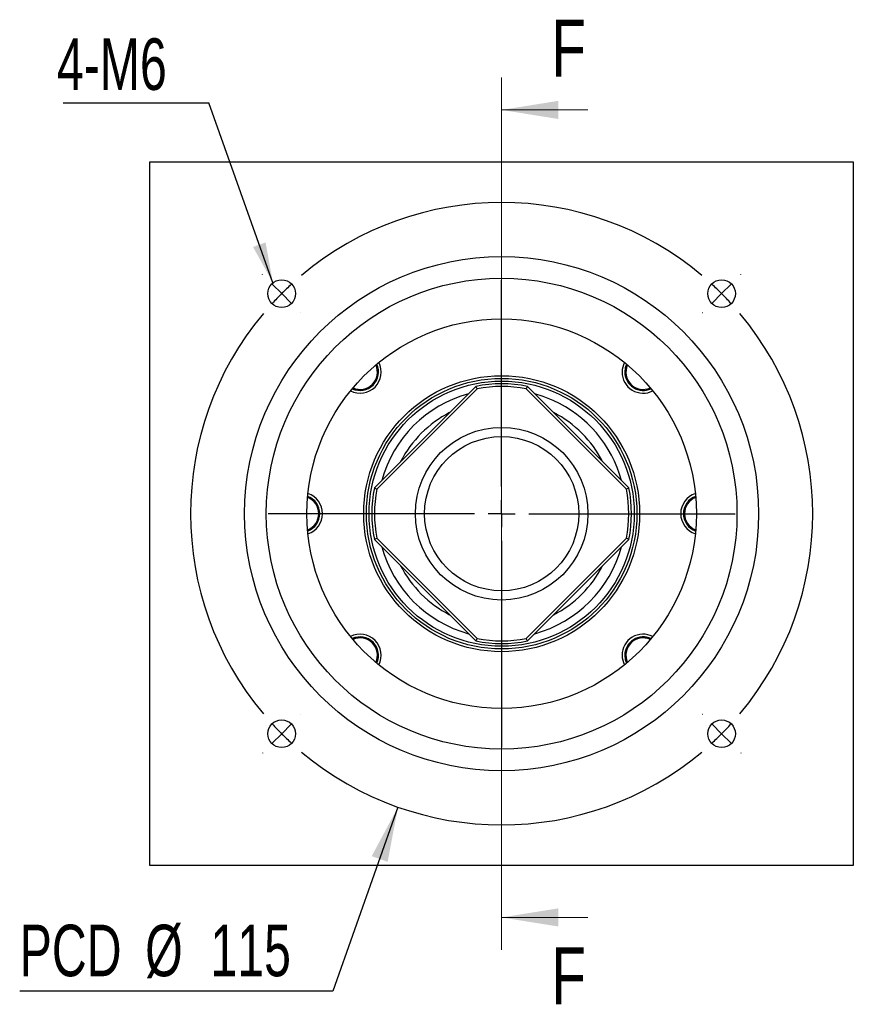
# Model space of a CAD drawing. Header units: millimetres. Extents: x 28 to 285, y 4 to 200.
# Tile 1 of 9: x 28 to 79, y 24 to 85. Entities that reach past the tile are written whole.
import ezdxf

# ---------------------------------------------------------------- set-up
doc = ezdxf.new("R2010")
doc.units = ezdxf.units.MM
doc.layers.add('圖層0', color=7, linetype='Continuous')
doc.styles.add('SLDTEXTSTYLE0', font='TXT', dxfattribs={"width": 0.7})
doc.styles.add('SLDTEXTSTYLE2', font='TXT', dxfattribs={"width": 0.75})
doc.dimstyles.new('SLDDIMSTYLE1', dxfattribs={"dimtxt": 0.18, "dimasz": 2.5, "dimexe": 0, "dimexo": 0.0625, "dimgap": 0, "dimtad": 0, "dimtih": 1, "dimtoh": 1, "dimdec": 0, "dimrnd": 1e-09, "dimzin": 0, "dimdsep": 46, "dimtxsty": 'Standard', "dimsah": 1, "dimcen": 0.09, "dimadec": 0, "dimazin": 0, "dimtfac": 2.5, "dimtdec": 0, "dimtofl": 0, "dimtmove": 0, "dimatfit": 3, "dimfxl": 1, "dimfrac": 2, "dimtolj": 1, "dimtzin": 0, "dimarcsym": 0})
doc.dimstyles.new('SLDDIMSTYLE2', dxfattribs={"dimtxt": 3.389974, "dimasz": 2.5, "dimexe": 0, "dimexo": 0.0625, "dimgap": 0.847493, "dimtad": 0, "dimtih": 1, "dimtoh": 1, "dimlfac": 3, "dimrnd": 1e-09, "dimzin": 12, "dimdsep": 46, "dimtxsty": 'SLDTEXTSTYLE0', "dimsah": 1, "dimcen": 0, "dimadec": 0, "dimazin": 3, "dimtfac": 1, "dimtofl": 0, "dimtmove": 0, "dimatfit": 3, "dimfxl": 1, "dimfrac": 2, "dimtolj": 1, "dimtzin": 12, "dimarcsym": 0})

# ---------------------------------------------------------------- blocks, each defined once
blk = doc.blocks.new('_D')
at = {"layer": '圖層0', "color": 7}
for p, q in [((50.988, 36.274), (46.983, 24.938)), ((46.983, 24.938), (27.68, 24.938))]:
    blk.add_line(p, q, dxfattribs=at)
blk.add_solid([(50.988, 36.274), (49.367, 33.251), (50.351, 32.904)], dxfattribs=at)
at = {"layer": '圖層0', "color": 7, "char_height": 3.175, "attachment_point": 1, "style": 'SLDTEXTSTYLE0'}
for s, insert in [('%%c', (35.412, 29.031)), ('PCD', (27.68, 29.031)), ('115', (39.433, 29.031))]:
    blk.add_mtext(s, dxfattribs=dict(at, insert=insert))
blk = doc.blocks.new('SW_NOTE_0')
at = {"layer": '圖層0', "color": 0}
blk.add_line((-8.965, 0), (0, 0), dxfattribs=at)
at = {"layer": '圖層0', "color": 0, "insert": (-9.352, 3.967), "char_height": 3.175, "attachment_point": 1, "style": 'SLDTEXTSTYLE0'}
blk.add_mtext('4-M6', dxfattribs=at)
blk = doc.blocks.new('SW_CENTERMARKSYMBOL_0')
at = {"layer": '圖層0', "color": 0}
for p, q in [((0, 1.667), (0, 14.386)), ((0, 0), (0, 0.833)), ((-1.667, 0), (-14.386, 0)), ((0, 0), (-0.833, 0)), ((0, 0), (0, -0.833)), ((0, 0), (0.833, 0)), ((1.667, 0), (14.386, 0)), ((0, -1.667), (0, -14.386))]:
    blk.add_line(p, q, dxfattribs=at)
blk = doc.blocks.new('SW_CENTERMARKSYMBOL_1')
at = {"layer": '圖層0', "color": 0}
for p, q in [((-28.284, 1.179), (-28.296, 1.19)), ((-13.553, -11.886), (-13.553, 0.833)), ((1.179, 1.179), (1.19, 1.19)), ((-27.106, 0), (-27.695, 0.589)), ((-27.106, 0), (-26.517, -0.589)), ((0, 0), (-0.589, -0.589)), ((0, 0), (0.589, 0.589)), ((-25.927, -1.179), (-25.915, -1.19)), ((-1.179, -1.179), (-1.19, -1.19)), ((-13.553, -13.553), (-13.553, -12.72)), ((-15.22, -13.553), (-27.939, -13.553)), ((-13.553, -13.553), (-14.386, -13.553)), ((-13.553, -13.553), (-13.553, -14.386)), ((-13.553, -13.553), (-12.72, -13.553)), ((-11.886, -13.553), (0.833, -13.553)), ((-13.553, -15.22), (-13.553, -27.939)), ((-25.927, -25.927), (-25.915, -25.915)), ((-1.179, -25.927), (-1.19, -25.915)), ((-27.106, -27.106), (-26.517, -26.517)), ((0, -27.106), (-0.589, -26.517)), ((-27.106, -27.106), (-27.695, -27.695)), ((0, -27.106), (0.589, -27.695)), ((-28.284, -28.284), (-28.296, -28.296)), ((1.179, -28.284), (1.19, -28.296))]:
    blk.add_line(p, q, dxfattribs=at)
for start, end in [(49.98224, 130.01776), (135, 137.49112), (132.50888, 135), (45, 47.49112), (42.50888, 45), (139.98224, 220.01776), (319.98224, 40.01776), (222.50888, 225), (315, 317.49112), (225, 227.49112), (312.50888, 315), (229.98224, 310.01776)]:
    blk.add_arc((-13.553, -13.553), 19.167, start, end, dxfattribs=at)

msp = doc.modelspace()

# ---------------------------------------------------------------- linework, layer by layer
at = {"color": 7, "linetype": 'Continuous', "lineweight": 18}
for p, q in [((57.3743, 81.2121), (57.3743, 27.4787)), ((62.6943, 79.2121), (57.3743, 79.2121)), ((62.6943, 29.4787), (57.3743, 29.4787))]:
    msp.add_line(p, q, dxfattribs=at)
at = {"color": 7, "linetype": 'Continuous', "lineweight": 25}
for p, q in [((35.7076, 32.6787), (35.7076, 76.012)), ((35.7076, 76.012), (79.0409, 76.012)), ((79.0409, 76.012), (79.0409, 32.6787)), ((65.0907, 62.5993), (65.0268, 62.7468)), ((49.1204, 62.0618), (48.9867, 62.0039)), ((49.5333, 55.9325), (55.7872, 62.1864)), ((55.8693, 62.0328), (49.6869, 55.8504)), ((65.0617, 55.8504), (58.8792, 62.0328)), ((58.9614, 62.1864), (65.2152, 55.9325)), ((68.667, 54.7254), (68.7098, 54.8337)), ((46.0815, 53.9654), (46.0305, 53.8364)), ((49.6869, 52.8404), (55.8693, 46.658)), ((58.8792, 46.658), (65.0617, 52.8404)), ((55.7872, 46.5044), (49.5333, 52.7583)), ((65.2152, 52.7583), (58.9614, 46.5044)), ((49.6578, 46.0915), (49.7103, 45.9704)), ((65.6282, 46.6289), (65.7388, 46.6769)), ((79.0409, 32.6787), (35.7076, 32.6787))]:
    msp.add_line(p, q, dxfattribs=at)
at = {"color": 7, "linetype": 'Continuous', "lineweight": 25, "flags": 128}
for points in [[(65.0711, 63.5518), (64.9925, 63.3277), (64.9619, 63.0664)], [(60.5541, 61.3215), (59.934, 61.5721), (59.4112, 61.7365)], [(64.9619, 45.6244), (64.9925, 45.363), (65.0711, 45.139)]]:
    msp.add_lwpolyline(points, dxfattribs=at)
at = {"color": 7, "linetype": 'Continuous', "lineweight": 25}
for centre, radius in [((57.3743, 54.3454), 15.8333), ((57.3743, 54.3454), 14.5), ((43.8214, 67.8983), 0.85), ((70.9271, 67.8983), 0.85), ((57.3743, 54.3454), 12), ((57.3743, 54.3454), 8.5), ((57.3743, 54.3454), 8.3333), ((57.3743, 54.3454), 8.1667), ((57.3743, 54.3454), 5.3167), ((57.3743, 54.3454), 4.75), ((43.8214, 40.7925), 0.85), ((70.9271, 40.7925), 0.85)]:
    msp.add_circle(centre, radius, dxfattribs=at)
for centre, radius, start, end in [((48.6533, 63.0664), 1.3, 242.797151, 27.202849), ((48.6533, 63.0664), 1.1333, 244.638775, 25.361225), ((48.6533, 63.0664), 1.0667, 245.58033, 24.41967), ((66.0952, 63.0664), 1.3, 152.797151, 180), ((66.0952, 63.0664), 1.0667, 155.58033, 294.41967), ((66.0952, 63.0664), 1.3, 180, 297.202849), ((66.0952, 63.0664), 1.1333, 180, 295.361225), ((57.3743, 54.3454), 8, 78.55731, 101.44269), ((57.3743, 54.3454), 7.8333, 78.923112, 101.076888), ((57.3743, 54.3454), 7.6667, 105.408154, 164.591846), ((57.3743, 54.3454), 7.6667, 15.408154, 65.495947), ((57.3743, 54.3454), 7, 117.24721, 152.75279), ((57.3743, 54.3454), 7, 27.24721, 62.75279), ((57.3743, 54.3454), 8, 168.55731, 191.44269), ((57.3743, 54.3454), 7.8333, 168.923112, 191.076888), ((57.3743, 54.3454), 7.8333, 348.923112, 11.076888), ((57.3743, 54.3454), 8, 348.55731, 11.44269), ((45.0409, 54.3454), 1.0667, 290.58033, 69.41967), ((45.0409, 54.3454), 1.1333, 289.638775, 70.361225), ((45.0409, 54.3454), 1.3, 287.797151, 72.202849), ((69.7076, 54.3454), 1.3, 107.797151, 180), ((69.7076, 54.3454), 1.1333, 109.638775, 180), ((69.7076, 54.3454), 1.0667, 110.58033, 249.41967), ((69.7076, 54.3454), 1.3, 180, 252.202849), ((69.7076, 54.3454), 1.1333, 180, 250.361225), ((57.3743, 54.3454), 7.6667, 195.408154, 254.591846), ((57.3743, 54.3454), 7.6667, 285.408154, 344.591846), ((57.3743, 54.3454), 7, 207.24721, 242.75279), ((57.3743, 54.3454), 7, 297.24721, 332.75279), ((48.6533, 45.6244), 1.3, 332.797151, 117.202849), ((48.6533, 45.6244), 1.1333, 334.638775, 115.361225), ((66.0952, 45.6244), 1.3, 62.797151, 180), ((66.0952, 45.6244), 1.1333, 64.638775, 180), ((48.6533, 45.6244), 1.0667, 335.58033, 114.41967), ((57.3743, 54.3454), 8, 258.55731, 281.44269), ((57.3743, 54.3454), 7.8333, 258.923112, 281.076888), ((66.0952, 45.6244), 1.0667, 65.58033, 204.41967), ((66.0952, 45.6244), 1.3, 180, 207.202849)]:
    msp.add_arc(centre, radius, start, end, dxfattribs=at)
for points, knots in [([(65.0838, 63.5123), (65.0647, 63.4666), (65.0219, 63.3642), (64.9788, 63.1324), (64.988, 62.8619), (65.062, 62.6726), (65.0907, 62.5993)], [0, 0, 0, 0, 0.1576644, 0.3534959, 0.7494265, 1, 1, 1, 1]), ([(48.1986, 62.0582), (48.2471, 62.0379), (48.3524, 61.9938), (48.5872, 61.9498), (48.8578, 61.9591), (49.047, 62.0332), (49.1204, 62.0618)], [0, 0, 0, 0, 0.1660005, 0.35989404, 0.75190633, 1, 1, 1, 1]), ([(69.3247, 55.3836), (69.2731, 55.3625), (69.1646, 55.3182), (68.9647, 55.1817), (68.7801, 54.9837), (68.6986, 54.7976), (68.667, 54.7254)], [0, 0, 0, 0, 0.1740994, 0.3661102, 0.7543157, 1, 1, 1, 1]), ([(45.4348, 53.3121), (45.4826, 53.3317), (45.5874, 53.3747), (45.7837, 53.5092), (45.9685, 53.7071), (46.0499, 53.8932), (46.0815, 53.9654)], [0, 0, 0, 0, 0.1635622, 0.3580228, 0.7511811, 1, 1, 1, 1]), ([(66.5557, 46.6303), (66.5053, 46.6515), (66.3981, 46.6965), (66.1613, 46.741), (65.8907, 46.7316), (65.7015, 46.6576), (65.6282, 46.6289)], [0, 0, 0, 0, 0.171385, 0.3640267, 0.7535081, 1, 1, 1, 1]), ([(49.6671, 45.1846), (49.6853, 45.2283), (49.7272, 45.3287), (49.7696, 45.5584), (49.7605, 45.8289), (49.6865, 46.0181), (49.6578, 46.0915)], [0, 0, 0, 0, 0.1517026, 0.3489202, 0.7476531, 1, 1, 1, 1])]:
    msp.add_open_spline(points, degree=3, knots=knots, dxfattribs=at)
for points in [[(55.8693, 62.0328), (55.842, 62.084), (55.8146, 62.1352), (55.7872, 62.1864)], [(58.9614, 62.1864), (58.9339, 62.1352), (58.9065, 62.084), (58.8792, 62.0328)], [(49.5333, 55.9325), (49.5844, 55.905), (49.6356, 55.8777), (49.6869, 55.8504)], [(65.2152, 55.9325), (65.1641, 55.905), (65.1129, 55.8777), (65.0617, 55.8504)], [(49.5333, 52.7583), (49.5844, 52.7857), (49.6356, 52.8131), (49.6869, 52.8404)], [(65.2152, 52.7583), (65.1641, 52.7857), (65.1129, 52.8131), (65.0617, 52.8404)], [(55.7872, 46.5044), (55.8146, 46.5555), (55.842, 46.6067), (55.8693, 46.658)], [(58.9614, 46.5044), (58.9339, 46.5555), (58.9065, 46.6067), (58.8792, 46.658)]]:
    msp.add_open_spline(points, degree=3, dxfattribs=at)
at = {"color": 7, "linetype": 'Continuous', "lineweight": 18}
for points in [[(57.3743, 79.2121), (60.8743, 78.6521), (60.8743, 79.7721)], [(57.3743, 29.4787), (60.8743, 28.9187), (60.8743, 30.0387)]]:
    msp.add_solid(points, dxfattribs=at)

# ---------------------------------------------------------------- block references
at = {"layer": '圖層0', "color": 7}
for name, p in [('SW_NOTE_0', (39.3243, 79.6541)), ('SW_CENTERMARKSYMBOL_1', (70.9271, 67.8983)), ('SW_CENTERMARKSYMBOL_0', (57.3743, 54.3454))]:
    msp.add_blockref(name, p, dxfattribs=at)

# ---------------------------------------------------------------- texts
at = {"color": 7, "linetype": 'Continuous', "char_height": 3.5, "attachment_point": 1, "style": 'SLDTEXTSTYLE2'}
for insert in [(60.4317, 84.7697), (60.4317, 27.628)]:
    msp.add_mtext('F', dxfattribs=dict(at, insert=insert))

# ---------------------------------------------------------------- dimensions: what is measured, and where the dimension line sits
at = {"layer": '圖層0', "color": 7}
dim = msp.add_diameter_dim_2p(p1=(63.7601, 72.417), p2=(50.9884, 36.2738), text='PCD<>', dimstyle='SLDDIMSTYLE2', dxfattribs=at)
dim.commit()
dim.dimension.update_dxf_attribs({"geometry": '_D', "text_midpoint": (36.5377, 27.4753), "dimtype": 163})

# ---------------------------------------------------------------- leaders
msp.add_leader([(43.2846, 68.5573), (39.3243, 79.6541)], dimstyle='SLDDIMSTYLE1', dxfattribs=at)

doc.saveas('drawing.dxf')
